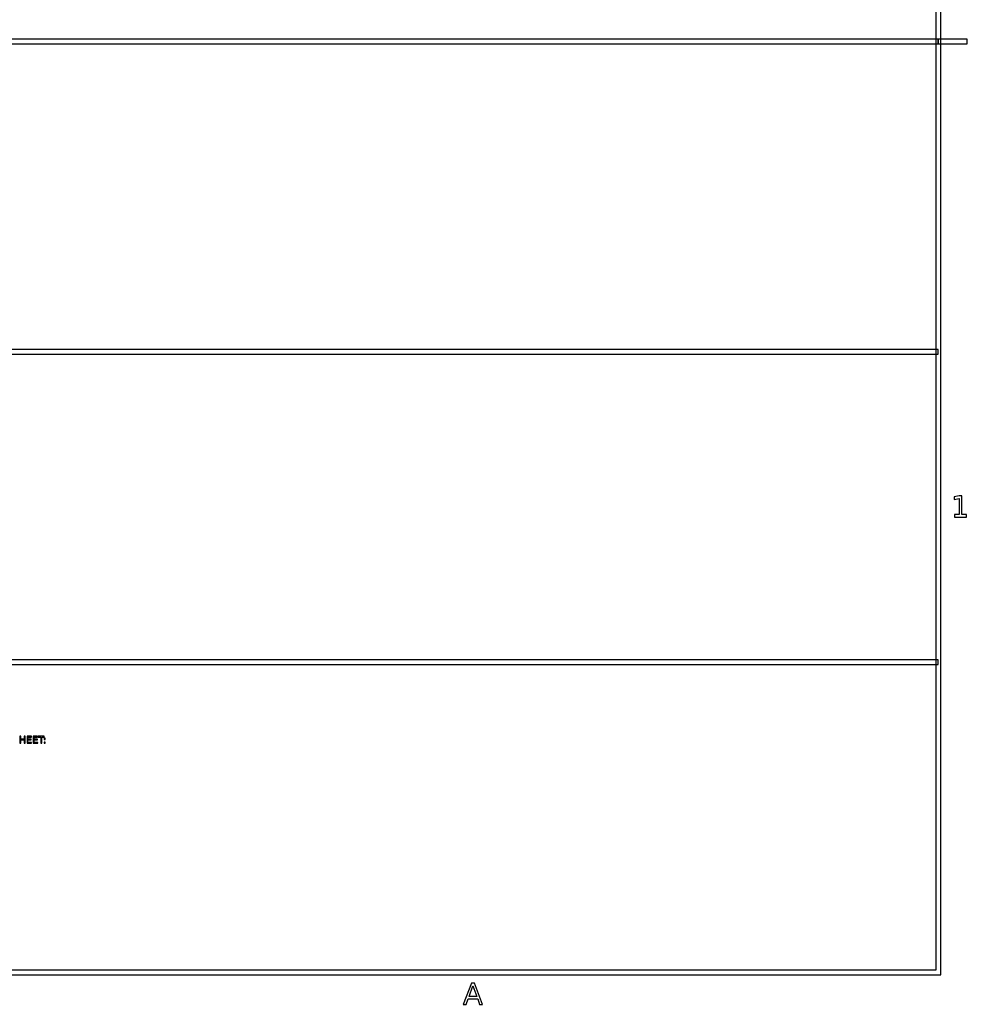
# Model space of a CAD drawing. Header units: millimetres. Extents: x -292 to 292, y -196 to 196.
# Tile 11 of 14: x 194 to 292, y -196 to -94. Entities that reach past the tile are written whole.
import ezdxf

# ---------------------------------------------------------------- set-up
doc = ezdxf.new("R2010")
doc.units = ezdxf.units.MM
doc.layers.add('可见轮廓', color=7, linetype='Continuous')

msp = doc.modelspace()

# ---------------------------------------------------------------- linework, layer by layer
at = {"layer": '可见轮廓'}
for p, q in [((289.25, -192.92), (289.25, 192.92)), ((288.75, 192.42), (288.75, -192.42)), ((289, -96.08), (-0.25, -96.08)), ((96.58, -96.58), (289, -96.58)), ((292, -96.08), (289, -96.08)), ((289, -96.08), (289, -96.58)), ((289, -96.58), (289, -96.08)), ((289, -96.58), (292, -96.58)), ((292, -96.58), (292, -96.08)), ((289, -128.19), (96.58, -128.19)), ((289, -128.69), (289, -128.19)), ((96.58, -128.69), (289, -128.69)), ((291.15, -143.35), (290.63, -143.46)), ((290.63, -143.46), (290.63, -143.73)), ((290.63, -143.73), (291.15, -143.62)), ((291.44, -143.35), (291.15, -143.35)), ((291.15, -143.62), (291.15, -145.29)), ((291.44, -145.29), (291.44, -143.35)), ((290.67, -145.29), (290.67, -145.54)), ((291.15, -145.29), (290.67, -145.29)), ((290.67, -145.54), (291.93, -145.54)), ((291.93, -145.29), (291.44, -145.29)), ((291.93, -145.54), (291.93, -145.29)), ((289, -160.31), (96.58, -160.31)), ((192.92, -160.81), (289, -160.81)), ((289, -160.81), (289, -160.31)), ((193.93, -168.22), (193.93, -168.95)), ((194.03, -168.22), (193.93, -168.22)), ((193.93, -168.95), (194.03, -168.95)), ((194.03, -168.52), (194.03, -168.22)), ((194.39, -168.52), (194.03, -168.52)), ((194.03, -168.6), (194.39, -168.6)), ((194.03, -168.95), (194.03, -168.6)), ((194.39, -168.22), (194.39, -168.52)), ((194.49, -168.22), (194.39, -168.22)), ((194.39, -168.6), (194.39, -168.95)), ((194.39, -168.95), (194.49, -168.95)), ((194.49, -168.95), (194.49, -168.22)), ((194.69, -168.22), (194.69, -168.95)), ((195.15, -168.22), (194.69, -168.22)), ((194.69, -168.95), (195.16, -168.95)), ((194.78, -168.3), (195.15, -168.3)), ((194.78, -168.52), (194.78, -168.3)), ((195.13, -168.52), (194.78, -168.52)), ((194.78, -168.6), (195.13, -168.6)), ((194.78, -168.86), (194.78, -168.6)), ((195.16, -168.86), (194.78, -168.86)), ((195.13, -168.6), (195.13, -168.52)), ((195.15, -168.3), (195.15, -168.22)), ((195.16, -168.95), (195.16, -168.86)), ((195.32, -168.22), (195.32, -168.95)), ((195.78, -168.22), (195.32, -168.22)), ((195.32, -168.95), (195.79, -168.95)), ((195.42, -168.3), (195.78, -168.3)), ((195.42, -168.52), (195.42, -168.3)), ((195.76, -168.52), (195.42, -168.52)), ((195.42, -168.6), (195.76, -168.6)), ((195.42, -168.86), (195.42, -168.6)), ((195.79, -168.86), (195.42, -168.86)), ((195.76, -168.6), (195.76, -168.52)), ((195.78, -168.3), (195.78, -168.22)), ((195.79, -168.95), (195.79, -168.86)), ((195.85, -168.22), (195.85, -168.3)), ((196.46, -168.22), (195.85, -168.22)), ((195.85, -168.3), (196.11, -168.3)), ((196.11, -168.3), (196.11, -168.95)), ((196.11, -168.95), (196.21, -168.95)), ((196.21, -168.3), (196.46, -168.3)), ((196.21, -168.95), (196.21, -168.3)), ((196.46, -168.3), (196.46, -168.22)), ((196.47, -168.43), (196.47, -168.55)), ((196.57, -168.43), (196.47, -168.43)), ((196.47, -168.55), (196.57, -168.55)), ((196.47, -168.82), (196.47, -168.95)), ((196.57, -168.82), (196.47, -168.82)), ((196.47, -168.95), (196.57, -168.95)), ((196.57, -168.55), (196.57, -168.43)), ((196.57, -168.95), (196.57, -168.82)), ((288.75, -192.42), (-288.75, -192.42)), ((-289.25, -192.92), (289.25, -192.92)), ((240.67, -193.77), (239.83, -195.96)), ((240.43, -195.15), (240.83, -194.06)), ((241, -193.77), (240.67, -193.77)), ((240.83, -194.06), (241.24, -195.15)), ((241.83, -195.96), (241, -193.77)), ((240.14, -195.96), (240.34, -195.39)), ((240.34, -195.39), (241.33, -195.39)), ((241.24, -195.15), (240.43, -195.15)), ((241.33, -195.39), (241.53, -195.96)), ((239.83, -195.96), (240.14, -195.96)), ((241.53, -195.96), (241.83, -195.96))]:
    msp.add_line(p, q, dxfattribs=at)

doc.saveas('drawing.dxf')
